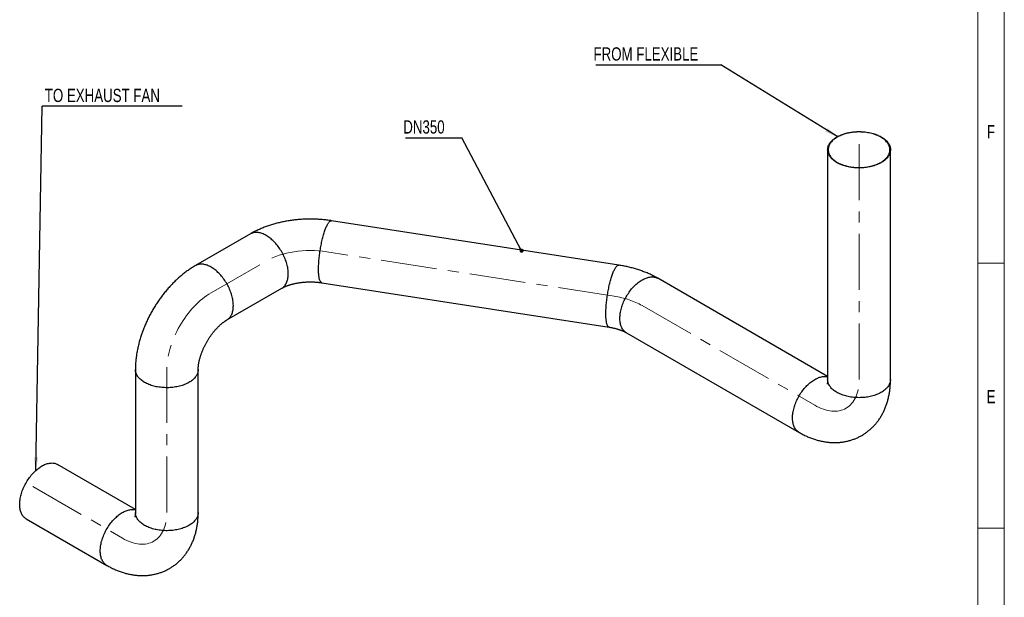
# Model space of a CAD drawing. Header units: millimetres. Extents: x 15 to 592, y 5 to 415.
# Tile 12 of 13: x 403 to 589, y 197 to 306. Entities that reach past the tile are written whole.
import ezdxf

# ---------------------------------------------------------------- set-up
doc = ezdxf.new("R2010")
doc.units = ezdxf.units.MM
doc.linetypes.add('CENTERX2', pattern=[20.32, 12.7, -2.54, 2.54, -2.54])
doc.layers.add('COTAS', color=166, linetype='Continuous')
doc.styles.add('SLDTEXTSTYLE0', font='TXT', dxfattribs={"width": 0.75})
doc.dimstyles.new('SLDDIMSTYLE4', dxfattribs={"dimtxt": 0.18, "dimasz": 2.5, "dimexe": 0, "dimexo": 0.0625, "dimgap": 0, "dimtad": 0, "dimtih": 1, "dimtoh": 1, "dimdec": 0, "dimrnd": 1e-09, "dimzin": 0, "dimdsep": 46, "dimtxsty": 'Standard', "dimsah": 1, "dimcen": 0.09, "dimadec": 0, "dimazin": 0, "dimtfac": 2.5, "dimtdec": 0, "dimtofl": 0, "dimtmove": 0, "dimatfit": 3, "dimfxl": 0, "dimfrac": 2, "dimtolj": 1, "dimtzin": 0, "dimarcsym": 0})
doc.dimstyles.new('SLDDIMSTYLE5', dxfattribs={"dimtxt": 0.18, "dimasz": 0.769231, "dimexe": 0, "dimexo": 0.0625, "dimgap": 0, "dimtad": 0, "dimtih": 1, "dimtoh": 1, "dimdec": 0, "dimrnd": 1e-09, "dimzin": 0, "dimdsep": 46, "dimtxsty": 'Standard', "dimblk1": 'DOT', "dimblk2": 'DOT', "dimsah": 1, "dimcen": 0.09, "dimadec": 0, "dimazin": 0, "dimtfac": 0.769231, "dimtdec": 0, "dimtofl": 0, "dimtmove": 0, "dimatfit": 3, "dimldrblk": 'DOT', "dimfxl": 0, "dimfrac": 2, "dimtolj": 1, "dimtzin": 0, "dimarcsym": 0})

# ---------------------------------------------------------------- blocks, each defined once
blk = doc.blocks.new('SW_NOTE_0')
at = {"layer": 'COTAS', "color": 0}
blk.add_line((26.42, 0), (0, 0), dxfattribs=at)
at = {"layer": 'COTAS', "color": 0, "insert": (0.5, 3.3), "char_height": 2.5, "attachment_point": 1, "style": 'SLDTEXTSTYLE0'}
blk.add_mtext('TO EXHAUST FAN', dxfattribs=at)
blk = doc.blocks.new('SW_NOTE_0_1')
at = {"layer": 'COTAS', "color": 0}
blk.add_line((-23.6, 0), (0, 0), dxfattribs=at)
at = {"layer": 'COTAS', "color": 0, "insert": (-24.05, 3.32), "char_height": 2.5, "attachment_point": 1, "style": 'SLDTEXTSTYLE0'}
blk.add_mtext('FROM FLEXIBLE', dxfattribs=at)
blk = doc.blocks.new('SW_NOTE_0_2')
at = {"layer": 'COTAS', "color": 0}
blk.add_line((-10.6, 0), (0, 0), dxfattribs=at)
at = {"layer": 'COTAS', "color": 0, "insert": (-11.05, 3.29), "char_height": 2.5, "attachment_point": 1, "style": 'SLDTEXTSTYLE0'}
blk.add_mtext('DN350', dxfattribs=at)
blk = doc.blocks.new('_Dot')
at = {"color": 0, "linetype": 'ByBlock', "lineweight": -2}
blk.add_line((-0.5, 0), (-1, 0), dxfattribs=at)
at = {"color": 0, "linetype": 'ByBlock', "const_width": 0.5}
blk.add_lwpolyline([(-0.25, 0, 1), (0.25, 0, 1)], format="xyb", close=True, dxfattribs=at)

msp = doc.modelspace()

# ---------------------------------------------------------------- linework, layer by layer
at = {"color": 7, "linetype": 'Continuous', "lineweight": 18}
for p, q in [((589, 415), (589, 5)), ((584, 410), (584, 10)), ((584, 260), (589, 260)), ((584.001, 210), (583.999, 210)), ((584, 210), (589, 210))]:
    msp.add_line(p, q, dxfattribs=at)
at = {"color": 7, "linetype": 'Continuous', "lineweight": 25}
for p, q in [((555.6638405, 281.4142233), (555.6638405, 238.0422971)), ((567.5171738, 238.0422971), (567.5171738, 281.4142233)), ((516.2500342, 259.6401137), (462.0255763, 268.0277577)), ((446.726377, 265.5354758), (436.3545193, 259.5479298)), ((555.6638405, 238.6446292), (523.6118805, 257.1478319)), ((442.2807044, 249.2823639), (452.6525621, 255.2699099)), ((460.2136074, 256.313737), (514.4380653, 247.9260931)), ((517.6856955, 246.882266), (550.2599844, 228.0775293)), ((425.0235149, 239.9223326), (425.0235149, 212.9364753)), ((436.8768483, 212.9364753), (436.8768483, 239.9223326)), ((425.0235149, 213.5388074), (410.3430481, 222.0136605)), ((404.4168631, 211.7480946), (419.6196589, 202.9717074))]:
    msp.add_line(p, q, dxfattribs=at)
at = {"color": 7, "linetype": 'Continuous', "lineweight": 25, "flags": 128}
for points in [[(557.399721, 283.8335126), (557.5905675, 283.9388827), (557.7893556, 284.0392403), (557.9956905, 284.1343862), (558.2091625, 284.2241315), (558.4293479, 284.3082979), (558.6558095, 284.3867184), (558.8880977, 284.4592373), (559.1257512, 284.5257106), (559.3682983, 284.5860064), (559.6152574, 284.6400048), (559.8661382, 284.6875988), (560.1204425, 284.7286938), (560.3776655, 284.7632082), (560.6372965, 284.7910735), (560.89882, 284.8122344), (561.1617168, 284.8266488), (561.4254649, 284.8342882), (561.6895407, 284.8351374), (561.9534199, 284.8291947), (562.2165785, 284.8164718), (562.4784942, 284.7969941), (562.7386468, 284.7708003), (562.9965199, 284.7379422), (563.2516014, 284.6984852), (563.5033851, 284.6525077), (563.7513709, 284.6001008), (563.9950665, 284.5413686), (564.233988, 284.4764278), (564.4676612, 284.4054072), (564.6956221, 284.328448), (564.917418, 284.2457028), (565.1326087, 284.157336), (565.3407668, 284.063523), (565.5414792, 283.96445), (565.7343472, 283.8603138), (565.9189881, 283.7513211), (566.0950352, 283.6376883), (566.2621389, 283.5196411), (566.4199675, 283.3974137), (566.5682077, 283.2712489), (566.7065652, 283.1413971), (566.8347651, 283.0081162), (566.9525531, 282.8716708), (567.0596953, 282.7323317), (567.1559788, 282.5903757), (567.2412127, 282.4460845), (567.3152276, 282.2997446), (567.3778766, 282.1516467), (567.4290353, 282.0020846), (567.4686021, 281.8513554), (567.4964985, 281.6997583), (567.5126692, 281.5475943), (567.5170819, 281.3951655), (567.509728, 281.2427746), (567.490622, 281.090724), (567.4598018, 280.9393157), (567.4173287, 280.7888504), (567.3632871, 280.6396266), (567.297784, 280.4919407), (567.2209498, 280.3460859), (567.1329368, 280.2023518), (567.0339198, 280.0610238), (566.9240954, 279.9223824), (566.8036817, 279.786703), (566.6729177, 279.6542548), (566.532063, 279.5253009), (566.3813974, 279.4000972), (566.2212199, 279.2788924), (566.0518485, 279.1619272), (565.8736195, 279.0494336), (565.6868868, 278.9416351), (565.4920212, 278.8387458), (565.2894094, 278.7409697), (565.0794538, 278.6485012), (564.8625713, 278.5615238), (564.6391923, 278.4802101), (564.4097605, 278.4047217), (564.1747313, 278.3352083), (563.9345714, 278.2718081), (563.6897575, 278.2146468), (563.4407758, 278.1638379), (563.1881206, 278.1194825), (562.9322934, 278.0816684), (562.6738022, 278.0504708), (562.4131603, 278.0259516), (562.150885, 278.0081595), (561.8874972, 277.9971298), (561.6235197, 277.9928845), (561.3594767, 277.9954319), (561.0958924, 278.004767), (560.8332901, 278.0208713), (560.5721911, 278.0437127), (560.313114, 278.073246), (560.056573, 278.1094125), (559.8030774, 278.1521404), (559.5531307, 278.2013449), (559.307229, 278.2569282), (559.0658605, 278.31878), (558.8295044, 278.3867776), (558.5986301, 278.4607859), (558.3736959, 278.5406579), (558.1551483, 278.6262351), (557.9434214, 278.7173477), (557.7389354, 278.8138146), (557.5420963, 278.9154444), (557.353295, 279.0220353), (557.1729062, 279.1333757), (557.0012882, 279.2492445), (556.8387817, 279.3694116), (556.6857093, 279.4936385), (556.5423749, 279.6216786), (556.4090631, 279.7532776), (556.2860386, 279.8881743), (556.1735456, 280.0261007), (556.0718075, 280.1667832), (555.9810263, 280.3099424), (555.9013821, 280.455294), (555.8330332, 280.6025494), (555.7761153, 280.7514164), (555.7307412, 280.9015993), (555.6970012, 281.0528), (555.6749622, 281.2047182), (555.664668, 281.3570524), (555.666139, 281.5095001), (555.6793722, 281.6617587), (555.7043415, 281.8135258), (555.7409972, 281.9645001), (555.7892665, 282.1143819), (555.8490537, 282.2628735), (555.92024, 282.4096803), (556.0026842, 282.5545107), (556.0962224, 282.6970771), (556.200669, 282.8370966), (556.3158166, 282.9742911), (556.4414366, 283.1083882), (556.5772797, 283.2391217), (556.723076, 283.366232), (556.8785362, 283.4894668), (557.0433516, 283.6085814), (557.2171949, 283.7233393), (557.399721, 283.8335126)], [(557.4704317, 283.7926922), (557.2897338, 283.6835877), (557.1176972, 283.5699129), (556.9546681, 283.4518969), (556.8009751, 283.3297772), (556.6569275, 283.2037999), (556.5228155, 283.0742186), (556.3989092, 282.9412943), (556.285458, 282.8052947), (556.1826905, 282.6664937), (556.0908136, 282.5251708), (556.0100124, 282.3816105), (555.9404496, 282.2361021), (555.8822652, 282.0889385), (555.8355764, 281.9404161), (555.8004774, 281.790834), (555.7770386, 281.6404935), (555.7653075, 281.4896974), (555.7653075, 281.3387492), (555.7770386, 281.187953), (555.8004774, 281.0376125), (555.8355764, 280.8880304), (555.8822652, 280.7395081), (555.9404496, 280.5923445), (556.0100124, 280.446836), (556.0908136, 280.3032758), (556.1826905, 280.1619528), (556.285458, 280.0231518), (556.3989092, 279.8871522), (556.5228155, 279.7542279), (556.6569275, 279.6246466), (556.8009751, 279.4986693), (556.9546681, 279.3765497), (557.1176972, 279.2585336), (557.2897338, 279.1448589), (557.4704317, 279.0357543), (557.6594268, 278.9314397), (557.8563386, 278.832125), (558.0607705, 278.7380104), (558.2723109, 278.6492852), (558.4905336, 278.5661283), (558.7149993, 278.4887071), (558.9452559, 278.4171775), (559.1808396, 278.3516836), (559.4212761, 278.2923572), (559.6660812, 278.2393178), (559.9147618, 278.1926722), (560.1668171, 278.1525144), (560.4217395, 278.1189253), (560.6790157, 278.0919725), (560.9381275, 278.0717102), (561.1985531, 278.0581793), (561.4597681, 278.0514071), (561.7212463, 278.0514071), (561.9824612, 278.0581793), (562.2428869, 278.0717102), (562.5019987, 278.0919725), (562.7592748, 278.1189253), (563.0141973, 278.1525144), (563.2662526, 278.1926722), (563.5149332, 278.2393178), (563.7597382, 278.2923572), (564.0001747, 278.3516836), (564.2357585, 278.4171775), (564.4660151, 278.4887071), (564.6904807, 278.5661283), (564.9087035, 278.6492852), (565.1202438, 278.7380104), (565.3246758, 278.832125), (565.5215876, 278.9314397), (565.7105827, 279.0357543), (565.8912805, 279.1448589), (566.0633172, 279.2585336), (566.2263462, 279.3765497), (566.3800393, 279.4986693), (566.5240868, 279.6246466), (566.6581988, 279.7542279), (566.7821052, 279.8871522), (566.8955563, 280.0231518), (566.9983238, 280.1619528), (567.0902007, 280.3032758), (567.1710019, 280.446836), (567.2405648, 280.5923445), (567.2987492, 280.7395081), (567.3454379, 280.8880304), (567.380537, 281.0376125), (567.4039757, 281.187953), (567.4157069, 281.3387492), (567.4157069, 281.4896974), (567.4039757, 281.6404935), (567.380537, 281.790834), (567.3454379, 281.9404161), (567.2987492, 282.0889385), (567.2405648, 282.2361021), (567.1710019, 282.3816105), (567.0902007, 282.5251708), (566.9983238, 282.6664937), (566.8955563, 282.8052947), (566.7821052, 282.9412943), (566.6581988, 283.0742186), (566.5240868, 283.2037999), (566.3800393, 283.3297772), (566.2263462, 283.4518969), (566.0633172, 283.5699129), (565.8912805, 283.6835877), (565.7105827, 283.7926922), (565.5215876, 283.8970069), (565.3246758, 283.9963215), (565.1202438, 284.0904362), (564.9087035, 284.1791613), (564.6904807, 284.2623182), (564.4660151, 284.3397394), (564.2357585, 284.411269), (564.0001747, 284.476763), (563.7597382, 284.5360894), (563.5149332, 284.5891288), (563.2662526, 284.6357743), (563.0141973, 284.6759321), (562.7592748, 284.7095212), (562.5019987, 284.7364741), (562.2428869, 284.7567363), (561.9824612, 284.7702672), (561.7212463, 284.7770395), (561.4597681, 284.7770395), (561.1985531, 284.7702672), (560.9381275, 284.7567363), (560.6790157, 284.7364741), (560.4217395, 284.7095212), (560.1668171, 284.6759321), (559.9147618, 284.6357743), (559.6660812, 284.5891288), (559.4212761, 284.5360894), (559.1808396, 284.476763), (558.9452559, 284.411269), (558.7149993, 284.3397394), (558.4905336, 284.2623182), (558.2723109, 284.1791613), (558.0607705, 284.0904362), (557.8563386, 283.9963215), (557.6594268, 283.8970069), (557.4704317, 283.7926922)], [(461.1195918, 267.0101125), (461.1879238, 267.1525274), (461.25612, 267.2850514), (461.3240452, 267.4074214), (461.3915645, 267.5193945), (461.4585438, 267.6207483), (461.5248502, 267.7112817), (461.5903519, 267.7908149), (461.654919, 267.8591899), (461.7184233, 267.916271), (461.7807386, 267.961945), (461.8417413, 267.996121), (461.9013102, 268.0187314), (461.9593271, 268.029731), (462.0156768, 268.0290983), (462.0255763, 268.0277577)], [(449.6894695, 265.2420581), (449.5027832, 265.3450257), (449.3164675, 265.4381809), (449.1308924, 265.5213385), (448.9464263, 265.5943335), (448.7634354, 265.657021), (448.5822831, 265.7092766), (448.403329, 265.7509964), (448.2269284, 265.7820976), (448.0534316, 265.8025185), (447.8831829, 265.8122186), (447.7165205, 265.8111785), (447.5537752, 265.7994005), (447.3952701, 265.7769077), (447.2413199, 265.7437449), (447.0922303, 265.699978), (446.9482972, 265.6456938), (446.8098066, 265.5810001), (446.726377, 265.5354758)], [(460.2136074, 256.313737), (460.1959923, 256.3170755), (460.1423521, 256.3351474), (460.0906522, 256.3648054), (460.0409951, 256.4059905), (459.9934794, 256.458621), (459.9481996, 256.5225924), (459.9052454, 256.5977777), (459.8647023, 256.6840276), (459.8266505, 256.7811709), (459.7911658, 256.8890147), (459.7583186, 257.0073449), (459.728174, 257.1359265), (459.700792, 257.2745043), (459.6762269, 257.4228032), (459.6545274, 257.5805286), (459.6357367, 257.7473675), (459.6198921, 257.9229886), (459.6070249, 258.1070433), (459.5971609, 258.299166), (459.5903194, 258.4989755), (459.5865142, 258.7060748), (459.5857528, 258.920053), (459.5880367, 259.1404851), (459.5933613, 259.3669336), (459.6017161, 259.5989487), (459.6130846, 259.8360699), (459.627444, 260.0778264), (459.644766, 260.3237382), (459.6650161, 260.5733171), (459.6881542, 260.8260675), (459.7141342, 261.0814877), (459.7429046, 261.3390704), (459.7744083, 261.5983044), (459.8085828, 261.8586749), (459.8453601, 262.1196651), (459.8846673, 262.3807566), (459.9264264, 262.6414312), (459.9705543, 262.9011713), (460.0169636, 263.1594612), (460.065562, 263.415788), (460.1162531, 263.669643), (460.1689363, 263.9205221), (460.2235069, 264.1679271), (460.2798565, 264.411367), (460.3378734, 264.6503583), (460.3974423, 264.8844265), (460.458445, 265.113107), (460.5207604, 265.3359457), (460.5842646, 265.5525002), (460.6488317, 265.7623405), (460.7143335, 265.9650501), (460.7806398, 266.1602264), (460.8476191, 266.347482), (460.9151384, 266.5264451), (460.9830636, 266.6967603), (461.0512599, 266.8580896), (461.1195918, 267.0101125)], [(452.6525621, 255.2699099), (452.7660658, 255.3406573), (452.8897726, 255.4307683), (453.0071256, 255.5307505), (453.1178916, 255.6404054), (453.2218508, 255.7595155), (453.3187968, 255.8878442), (453.4085372, 256.0251367), (453.4908936, 256.1711204), (453.5657027, 256.3255055), (453.6328159, 256.4879855), (453.6920999, 256.6582378), (453.7434371, 256.8359244), (453.7867255, 257.0206924), (453.8218791, 257.2121751), (453.8488283, 257.4099922), (453.8675194, 257.6137511), (453.8779155, 257.8230472), (453.8799957, 258.037465), (453.873756, 258.2565786), (453.8592088, 258.4799532), (453.836383, 258.7071452), (453.8053239, 258.9377036), (453.7660931, 259.1711705), (453.7187686, 259.4070826), (453.6634443, 259.6449713), (453.60023, 259.8843644), (453.5292512, 260.1247866), (453.4506489, 260.3657606), (453.3645792, 260.6068078), (453.2712129, 260.8474499), (453.1707353, 261.0872089), (453.063346, 261.3256089), (452.9492582, 261.5621765), (452.8286984, 261.796442), (452.7019059, 262.0279404), (452.5691325, 262.256212), (452.4306419, 262.4808037), (452.2867088, 262.7012694), (452.1376192, 262.9171715), (451.983669, 263.1280814), (451.8251639, 263.3335802), (451.6624186, 263.53326), (451.4957562, 263.7267244), (451.3255075, 263.9135893), (451.1520107, 264.0934835), (450.9756101, 264.2660501), (450.796656, 264.4309463), (450.6155037, 264.5878448), (450.4325128, 264.736434), (450.2480467, 264.8764191), (450.0624716, 265.0075219), (449.8761559, 265.1294823), (449.6894695, 265.2420581)], [(439.3176119, 259.2545121), (439.1309255, 259.3574797), (438.9446098, 259.4506349), (438.7590347, 259.5337925), (438.5745686, 259.6067875), (438.3915777, 259.669475), (438.2104254, 259.7217306), (438.0314713, 259.7634504), (437.8550707, 259.7945516), (437.6815739, 259.8149725), (437.5113252, 259.8246726), (437.3446628, 259.8236325), (437.1819175, 259.8118545), (437.0234124, 259.7893617), (436.8694622, 259.7561989), (436.7203726, 259.712432), (436.5764396, 259.6581478), (436.4379489, 259.5934541), (436.3545005, 259.5479189)], [(442.281715, 249.2829478), (442.3942081, 249.3531113), (442.5179149, 249.4432223), (442.6352679, 249.5432045), (442.7460339, 249.6528595), (442.8499931, 249.7719695), (442.9469392, 249.9002982), (443.0366795, 250.0375907), (443.1190359, 250.1835744), (443.193845, 250.3379595), (443.2609582, 250.5004395), (443.3202422, 250.6706918), (443.3715794, 250.8483784), (443.4148678, 251.0331464), (443.4500215, 251.2246291), (443.4769706, 251.4224463), (443.4956618, 251.6262051), (443.5060578, 251.8355012), (443.508138, 252.049919), (443.5018983, 252.2690326), (443.4873511, 252.4924072), (443.4645253, 252.7195992), (443.4334662, 252.9501576), (443.3942354, 253.1836245), (443.3469109, 253.4195366), (443.2915866, 253.6574253), (443.2283723, 253.8968184), (443.1573935, 254.1372406), (443.0787913, 254.3782146), (442.9927215, 254.6192618), (442.8993552, 254.8599039), (442.7988776, 255.0996629), (442.6914883, 255.3380629), (442.5774005, 255.5746305), (442.4568407, 255.808896), (442.3300482, 256.0403944), (442.1972748, 256.268666), (442.0587842, 256.4932577), (441.9148511, 256.7137234), (441.7657615, 256.9296255), (441.6118113, 257.1405354), (441.4533062, 257.3460342), (441.2905609, 257.545714), (441.1238985, 257.7391784), (440.9536498, 257.9260433), (440.780153, 258.1059375), (440.6037524, 258.2785041), (440.4247983, 258.4434003), (440.243646, 258.6002988), (440.0606551, 258.7488881), (439.876189, 258.8888731), (439.6906139, 259.0199759), (439.5042982, 259.1419363), (439.3176119, 259.2545121)], [(514.4380653, 247.9260931), (514.4204503, 247.9294316), (514.3668101, 247.9475035), (514.3151101, 247.9771614), (514.265453, 248.0183466), (514.2179374, 248.0709771), (514.1726575, 248.1349485), (514.1297034, 248.2101338), (514.0891602, 248.2963837), (514.0511085, 248.393527), (514.0156238, 248.5013708), (513.9827765, 248.6197009), (513.952632, 248.7482826), (513.92525, 248.8868604), (513.9006848, 249.0351592), (513.8789854, 249.1928847), (513.8601947, 249.3597236), (513.84435, 249.5353447), (513.8314829, 249.7193994), (513.8216188, 249.9115221), (513.8147774, 250.1113315), (513.8109722, 250.3184309), (513.8102107, 250.5324091), (513.8124946, 250.7528412), (513.8178193, 250.9792897), (513.8261741, 251.2113048), (513.8375425, 251.448426), (513.851902, 251.6901825), (513.869224, 251.9360943), (513.8894741, 252.1856732), (513.9126121, 252.4384236), (513.9385921, 252.6938437), (513.9673626, 252.9514265), (513.9988663, 253.2106605), (514.0330407, 253.471031), (514.0698181, 253.7320211), (514.1091253, 253.9931127), (514.1508843, 254.2537873), (514.1950123, 254.5135273), (514.2414215, 254.7718172), (514.29002, 255.0281441), (514.3407111, 255.2819991), (514.3933942, 255.5328782), (514.4479648, 255.7802832), (514.5043145, 256.023723), (514.5623314, 256.2627143), (514.6219003, 256.4967826), (514.682903, 256.7254631), (514.7452183, 256.9483018), (514.8087226, 257.1648563), (514.8732897, 257.3746966), (514.9387914, 257.5774062), (515.0050978, 257.7725825), (515.0720771, 257.9598381), (515.1395963, 258.1388012), (515.2075216, 258.3091164), (515.2757178, 258.4704457), (515.3440498, 258.6224686)], [(515.3440498, 258.6224686), (515.4123817, 258.7648835), (515.480578, 258.8974075), (515.5485032, 259.0197775), (515.6160225, 259.1317506), (515.6830018, 259.2331044), (515.7493081, 259.3236378), (515.8148099, 259.4031709), (515.879377, 259.471546), (515.9428812, 259.5286271), (516.0051966, 259.5743011), (516.0661992, 259.6084771), (516.1257682, 259.6310874), (516.1837851, 259.6420871), (516.2401347, 259.6414543), (516.2500342, 259.6401137)], [(517.6856955, 246.882266), (517.5721917, 246.9530134), (517.4484849, 247.0431243), (517.331132, 247.1431065), (517.2203659, 247.2527615), (517.1164067, 247.3718716), (517.0194607, 247.5002003), (516.9297204, 247.6374928), (516.8473639, 247.7834765), (516.7725548, 247.9378616), (516.7054417, 248.1003416), (516.6461576, 248.2705939), (516.5948204, 248.4482804), (516.5515321, 248.6330485), (516.5163784, 248.8245312), (516.4894292, 249.0223483), (516.4707381, 249.2261072), (516.4603421, 249.4354033), (516.4582618, 249.649821), (516.4645015, 249.8689347), (516.4790487, 250.0923093), (516.5018745, 250.3195013), (516.5329336, 250.5500597), (516.5721644, 250.7835266), (516.6194889, 251.0194386), (516.6748133, 251.2573274), (516.7380276, 251.4967205), (516.8090063, 251.7371427), (516.8876086, 251.9781166), (516.9736783, 252.2191639), (517.0670447, 252.459806), (517.1675222, 252.699565), (517.2749115, 252.9379649), (517.3889993, 253.1745325), (517.5095591, 253.4087981), (517.6363516, 253.6402965), (517.769125, 253.8685681), (517.9076157, 254.0931597), (518.0515487, 254.3136255), (518.2006383, 254.5295276), (518.3545885, 254.7404374), (518.5130936, 254.9459363), (518.6758389, 255.1456161), (518.8425013, 255.3390805), (519.01275, 255.5259453), (519.1862468, 255.7058396), (519.3626474, 255.8784062), (519.5416015, 256.0433024), (519.7227539, 256.2002009), (519.9057447, 256.3487901), (520.0902108, 256.4887751), (520.275786, 256.619878), (520.4621016, 256.7418384), (520.648788, 256.8544142)], [(520.648788, 256.8544142), (520.8354743, 256.9573818), (521.02179, 257.0505369), (521.2073651, 257.1336946), (521.3918312, 257.2066896), (521.5748221, 257.2693771), (521.7559744, 257.3216326), (521.9349285, 257.3633524), (522.1113291, 257.3944537), (522.284826, 257.4148746), (522.4550746, 257.4245747), (522.621737, 257.4235346), (522.7844824, 257.4117565), (522.9429875, 257.3892638), (523.0969376, 257.356101), (523.2460273, 257.3123341), (523.3899603, 257.2580499), (523.528451, 257.1933562), (523.6118805, 257.1478319)], [(426.7593954, 237.5030432), (426.5768693, 237.6132166), (426.403026, 237.7279745), (426.2382106, 237.8470891), (426.0827505, 237.9703239), (425.9369541, 238.0974342), (425.8011111, 238.2281677), (425.675491, 238.3622648), (425.5603434, 238.4994593), (425.4558968, 238.6394787), (425.3623586, 238.7820452), (425.2799145, 238.9268756), (425.2087282, 239.0736823), (425.148941, 239.222174), (425.1006716, 239.3720558), (425.0640159, 239.5230301), (425.0390466, 239.6747972), (425.0258134, 239.8270557), (425.0235149, 239.922353)], [(436.8768479, 239.921189), (436.8723436, 239.7889615), (436.856173, 239.6367976), (436.8282765, 239.4852005), (436.7887097, 239.3344713), (436.737551, 239.1849092), (436.674902, 239.0368112), (436.6008871, 238.8904714), (436.5156533, 238.7461802), (436.4193697, 238.6042241), (436.3122276, 238.4648851), (436.1944396, 238.3284396), (436.0662396, 238.1951587), (435.9278822, 238.065307), (435.779642, 237.9391421), (435.6218133, 237.8169148), (435.4547096, 237.6988675), (435.2786625, 237.5852347), (435.0940217, 237.4762421), (434.9011536, 237.3721059), (434.7004413, 237.2730329), (434.4922831, 237.1792199), (434.2770924, 237.0908531), (434.0552965, 237.0081079), (433.8273356, 236.9311486), (433.5936625, 236.8601281), (433.3547409, 236.7951873), (433.1110453, 236.7364551), (432.8630595, 236.6840482), (432.6112759, 236.6380706), (432.3561943, 236.5986136), (432.0983212, 236.5657556), (431.8381686, 236.5395617), (431.576253, 236.520084), (431.3130943, 236.5073612), (431.0492152, 236.5014184), (430.7851394, 236.5022676), (430.5213913, 236.509907), (430.2584945, 236.5243215), (429.996971, 236.5454823), (429.73734, 236.5733477), (429.4801169, 236.6078621), (429.2258126, 236.6489571), (428.9749318, 236.696551), (428.7279728, 236.7505495), (428.4854257, 236.8108452), (428.2477721, 236.8773185), (428.015484, 236.9498374), (427.7890224, 237.028258), (427.568837, 237.1124244), (427.3553649, 237.2021696), (427.14903, 237.2973155), (426.950242, 237.3976731), (426.7593954, 237.5030432)], [(550.2600047, 228.0775176), (550.1464807, 228.1482767), (550.0227739, 228.2383876), (549.9054209, 228.3383698), (549.7946549, 228.4480248), (549.6906956, 228.5671349), (549.5937496, 228.6954635), (549.5040093, 228.832756), (549.4216529, 228.9787397), (549.3468438, 229.1331249), (549.2797306, 229.2956049), (549.2204466, 229.4658571), (549.1691094, 229.6435437), (549.125821, 229.8283117), (549.0906673, 230.0197944), (549.0637182, 230.2176116), (549.045027, 230.4213705), (549.034631, 230.6306666), (549.0325508, 230.8450843), (549.0387905, 231.064198), (549.0533376, 231.2875726), (549.0761635, 231.5147646), (549.1072226, 231.7453229), (549.1464534, 231.9787899), (549.1937779, 232.2147019), (549.2491022, 232.4525906), (549.3123165, 232.6919837), (549.3832953, 232.9324059), (549.4618975, 233.1733799), (549.5479673, 233.4144272), (549.6413336, 233.6550692), (549.7418112, 233.8948282), (549.8492005, 234.1332282), (549.9632883, 234.3697958), (550.0838481, 234.6040614), (550.2106406, 234.8355597), (550.3434139, 235.0638314), (550.4819046, 235.288423), (550.6258377, 235.5088887), (550.7749273, 235.7247908), (550.9288774, 235.9357007), (551.0873825, 236.1411995), (551.2501279, 236.3408794), (551.4167903, 236.5343438), (551.5870389, 236.7212086), (551.7605358, 236.9011029), (551.9369364, 237.0736694), (552.1158905, 237.2385656), (552.2970428, 237.3954641), (552.4800337, 237.5440534), (552.6644998, 237.6840384), (552.8500749, 237.8151412), (553.0363906, 237.9371016), (553.2230769, 238.0496774)], [(553.2230769, 238.0496774), (553.4097633, 238.1526451), (553.5960789, 238.2458002), (553.7816541, 238.3289578), (553.9661202, 238.4019529), (554.1491111, 238.4646404), (554.3302634, 238.5168959), (554.5092175, 238.5586157), (554.6856181, 238.5897169), (554.8591149, 238.6101379), (555.0293636, 238.6198379), (555.196026, 238.6187979), (555.3587713, 238.6070198), (555.5172764, 238.584527), (555.6638405, 238.5532253)], [(567.5171738, 238.0422971), (567.5170819, 238.0232394), (567.509728, 237.8708485), (567.490622, 237.7187979), (567.4598018, 237.5673896), (567.4173287, 237.4169242), (567.3632871, 237.2677005), (567.297784, 237.1200146), (567.2209498, 236.9741598), (567.1329368, 236.8304257), (567.0339198, 236.6890977), (566.9240954, 236.5504563), (566.8036817, 236.4147768), (566.6729177, 236.2823287), (566.532063, 236.1533747), (566.3813974, 236.0281711), (566.2212199, 235.9069663), (566.0518485, 235.790001), (565.8736195, 235.6775075), (565.6868868, 235.569709), (565.4920212, 235.4668196), (565.2894094, 235.3690436), (565.0794538, 235.2765751), (564.8625713, 235.1895977), (564.6391923, 235.108284), (564.4097605, 235.0327956), (564.1747313, 234.9632822), (563.9345714, 234.8998819), (563.6897575, 234.8427206), (563.4407758, 234.7919118), (563.1881206, 234.7475563), (562.9322934, 234.7097423), (562.6738022, 234.6785446), (562.4131603, 234.6540255), (562.150885, 234.6362334), (561.8874972, 234.6252037), (561.6235197, 234.6209584), (561.3594767, 234.6235058), (561.0958924, 234.6328409), (560.8332901, 234.6489452), (560.5721911, 234.6717866), (560.313114, 234.7013199), (560.056573, 234.7374864), (559.8030774, 234.7802143), (559.5531307, 234.8294187), (559.307229, 234.8850021), (559.0658605, 234.9468539), (558.8295044, 235.0148515), (558.5986301, 235.0888597), (558.3736959, 235.1687318), (558.1551483, 235.254309), (557.9434214, 235.3454216), (557.7389354, 235.4418885), (557.5420963, 235.5435183), (557.353295, 235.6501092), (557.1729062, 235.7614496), (557.0012882, 235.8773183), (556.8387817, 235.9974855), (556.6857093, 236.1217124), (556.5423749, 236.2497525), (556.4090631, 236.3813515), (556.2860386, 236.5162481), (556.1735456, 236.6541746), (556.0718075, 236.7948571), (555.9810263, 236.9380162), (555.9013821, 237.0833678), (555.8330332, 237.2306233), (555.7761153, 237.3794903), (555.7307412, 237.5296732), (555.6970012, 237.6808738), (555.6749622, 237.8327921), (555.664668, 237.9851263), (555.6638405, 238.0422971)], [(403.1891694, 214.4615882), (403.1933296, 214.6795683), (403.205802, 214.9019189), (403.2265617, 215.1281986), (403.2555677, 215.357958), (403.2927622, 215.5907411), (403.3380715, 215.8260856), (403.3914055, 216.0635243), (403.4526585, 216.3025857), (403.5217087, 216.5427953), (403.5984192, 216.7836762), (403.6826375, 217.02475), (403.7741965, 217.2655382), (403.8729144, 217.5055627), (403.9785952, 217.7443469), (404.0910291, 217.9814168), (404.2099929, 218.2163017), (404.3352503, 218.4485352), (404.4665527, 218.6776562), (404.6036394, 218.90321), (404.7462383, 219.1247485), (404.8940661, 219.3418321), (405.0468294, 219.5540297), (405.2042249, 219.76092), (405.3659402, 219.9620922), (405.5316541, 220.157147), (405.7010376, 220.345697), (405.8737544, 220.5273679), (406.0494617, 220.7017991), (406.2278106, 220.8686442), (406.4084469, 221.027572), (406.5910121, 221.1782668), (406.7751436, 221.3204297), (406.9604759, 221.4537781), (407.1466411, 221.5780476), (407.3332695, 221.6929912), (407.5199906, 221.7983808), (407.7064337, 221.8940072), (407.8922285, 221.9796804), (408.0770063, 222.0552305), (408.2604002, 222.1205073), (408.442046, 222.1753814), (408.6215832, 222.2197437), (408.7986552, 222.2535062), (408.9729105, 222.2766018), (409.1440032, 222.2889848), (409.3115935, 222.2906304), (409.4753487, 222.2815355), (409.6349437, 222.261718), (409.7900616, 222.2312174), (409.9403945, 222.1900942), (410.0856439, 222.13843), (410.2255213, 222.0763275), (410.3430481, 222.0136605)], [(404.4168631, 211.7480946), (404.3352503, 211.7978781), (404.2099929, 211.8854925), (404.0910291, 211.9830247), (403.9785952, 212.0902812), (403.8729144, 212.2070489), (403.7741965, 212.3330961), (403.6826375, 212.4681725), (403.5984192, 212.6120099), (403.5217087, 212.7643228), (403.4526585, 212.9248087), (403.3914055, 213.093149), (403.3380715, 213.2690095), (403.2927622, 213.452041), (403.2555677, 213.6418802), (403.2265617, 213.8381501), (403.205802, 214.040461), (403.1933296, 214.2484113), (403.1891694, 214.4615882)], [(418.3919652, 205.685201), (418.3961254, 205.9031811), (418.4085978, 206.1255317), (418.4293575, 206.3518114), (418.4583635, 206.5815708), (418.495558, 206.8143539), (418.5408673, 207.0496984), (418.5942013, 207.2871371), (418.6554543, 207.5261985), (418.7245045, 207.7664081), (418.801215, 208.007289), (418.8854333, 208.2483628), (418.9769923, 208.489151), (419.0757102, 208.7291755), (419.181391, 208.9679597), (419.2938249, 209.2050296), (419.4127887, 209.4399145), (419.5380461, 209.672148), (419.6693485, 209.901269), (419.8064352, 210.1268228), (419.9490341, 210.3483613), (420.0968619, 210.5654449), (420.2496252, 210.7776425), (420.4070207, 210.9845328), (420.568736, 211.185705), (420.7344499, 211.3807598), (420.9038334, 211.5693098), (421.0765502, 211.7509807), (421.2522575, 211.9254119), (421.4306064, 212.092257), (421.6112427, 212.2511848), (421.7938078, 212.4018796), (421.9779394, 212.5440425), (422.1632717, 212.6773909), (422.3494369, 212.8016604), (422.5360653, 212.916604), (422.7227864, 213.0219936), (422.9092295, 213.11762), (423.0950243, 213.2032932), (423.2798021, 213.2788433), (423.463196, 213.3441201), (423.6448418, 213.3989942), (423.824379, 213.4433565), (424.001451, 213.477119), (424.1757063, 213.5002146), (424.346799, 213.5125976), (424.5143893, 213.5142432), (424.6781445, 213.5051483), (424.8377395, 213.4853308), (424.9928574, 213.4548302), (425.0235149, 213.4474034)], [(426.7593954, 210.5171859), (426.5768693, 210.6273593), (426.403026, 210.7421172), (426.2382106, 210.8612318), (426.0827505, 210.9844666), (425.9369541, 211.1115769), (425.8011111, 211.2423104), (425.675491, 211.3764075), (425.5603434, 211.513602), (425.4558968, 211.6536214), (425.3623586, 211.7961879), (425.2799145, 211.9410183), (425.2087282, 212.087825), (425.148941, 212.2363167), (425.1006716, 212.3861985), (425.0640159, 212.5371728), (425.0390466, 212.6889399), (425.0258134, 212.8411984), (425.0235149, 212.9364753)], [(436.8768483, 212.9364753), (436.8723436, 212.8031043), (436.856173, 212.6509403), (436.8282765, 212.4993432), (436.7887097, 212.348614), (436.737551, 212.1990519), (436.674902, 212.0509539), (436.6008871, 211.9046141), (436.5156533, 211.7603229), (436.4193697, 211.6183668), (436.3122276, 211.4790278), (436.1944396, 211.3425823), (436.0662396, 211.2093014), (435.9278822, 211.0794497), (435.779642, 210.9532849), (435.6218133, 210.8310575), (435.4547096, 210.7130102), (435.2786625, 210.5993774), (435.0940217, 210.4903848), (434.9011536, 210.3862486), (434.7004413, 210.2871756), (434.4922831, 210.1933626), (434.2770924, 210.1049958), (434.0552965, 210.0222506), (433.8273356, 209.9452913), (433.5936625, 209.8742708), (433.3547409, 209.80933), (433.1110453, 209.7505978), (432.8630595, 209.6981909), (432.6112759, 209.6522133), (432.3561943, 209.6127563), (432.0983212, 209.5798983), (431.8381686, 209.5537044), (431.576253, 209.5342267), (431.3130943, 209.5215039), (431.0492152, 209.5155612), (430.7851394, 209.5164103), (430.5213913, 209.5240497), (430.2584945, 209.5384642), (429.996971, 209.5596251), (429.73734, 209.5874904), (429.4801169, 209.6220048), (429.2258126, 209.6630998), (428.9749318, 209.7106937), (428.7279728, 209.7646922), (428.4854257, 209.8249879), (428.2477721, 209.8914612), (428.015484, 209.9639801), (427.7890224, 210.0424007), (427.568837, 210.1265671), (427.3553649, 210.2163124), (427.14903, 210.3114582), (426.950242, 210.4118158), (426.7593954, 210.5171859)], [(419.6201805, 202.9714064), (419.5380461, 203.0214909), (419.4127887, 203.1091053), (419.2938249, 203.2066375), (419.181391, 203.313894), (419.0757102, 203.4306617), (418.9769923, 203.5567089), (418.8854333, 203.6917853), (418.801215, 203.8356227), (418.7245045, 203.9879356), (418.6554543, 204.1484215), (418.5942013, 204.3167618), (418.5408673, 204.4926223), (418.495558, 204.6756538), (418.4583635, 204.865493), (418.4293575, 205.0617629), (418.4085978, 205.2640738), (418.3961254, 205.4720241), (418.3919652, 205.685201)]]:
    msp.add_lwpolyline(points, dxfattribs=at)
at = {"color": 7, "linetype": 'Continuous', "lineweight": 25}
for points, knots in [([(462.0255763, 268.0277577), (461.9472065, 268.0396515), (461.7273094, 268.0730243), (461.3642907, 268.1222557), (460.9362884, 268.1733318), (460.5069785, 268.2171695), (460.0765851, 268.2539081), (459.645291, 268.2835245), (459.2132915, 268.3060362), (458.7807772, 268.3214472), (458.3479384, 268.3297624), (457.9149648, 268.3309839), (457.4820514, 268.3251117), (457.0493946, 268.3121442), (456.61719, 268.2920781), (456.1856274, 268.2649077), (455.7548952, 268.2306252), (455.3251822, 268.1892201), (454.8966776, 268.1406798), (454.4695719, 268.0849889), (454.0440568, 268.02213), (453.6203255, 267.9520829), (453.1985739, 267.8748252), (452.7790006, 267.7903323), (452.3618079, 267.6985777), (451.9472026, 267.5995328), (451.535397, 267.4931681), (451.1266099, 267.379453), (450.7210678, 267.2583571), (450.3190062, 267.1298507), (449.920671, 266.9939064), (449.5263199, 266.8505), (449.1362233, 266.699613), (448.7506667, 266.5412329), (448.3699481, 266.3753598), (447.9943914, 266.2019944), (447.6243026, 266.0211949), (447.2601582, 265.8328905), (446.9615235, 265.6700972), (446.7851841, 265.5691429), (446.726377, 265.5354758)], [0, 0, 0, 0, 0.01483789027, 0.04163346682, 0.06839725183, 0.09513535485, 0.12185138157, 0.14854909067, 0.17523236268, 0.20190517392, 0.2285715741, 0.25523566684, 0.28190159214, 0.30857236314, 0.3352519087, 0.36194438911, 0.38865394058, 0.41538465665, 0.44214056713, 0.46892561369, 0.49574362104, 0.52259826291, 0.54949302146, 0.57643113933, 0.60341556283, 0.63044887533, 0.65753321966, 0.68467020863, 0.71186082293, 0.73910529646, 0.76640298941, 0.79375225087, 0.82115027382, 0.84859294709, 0.87607471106, 0.90358842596, 0.93112526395, 0.95867393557, 0.98621824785, 1, 1, 1, 1]), ([(436.3545193, 259.5479298), (436.2876779, 259.5089795), (436.1050654, 259.4025665), (435.8092053, 259.2213332), (435.467741, 259.0019406), (435.1294076, 258.7735978), (434.7942515, 258.5366328), (434.4625455, 258.2912808), (434.1345194, 258.0378334), (433.8103731, 257.7765531), (433.4902845, 257.5077001), (433.1744149, 257.2315275), (432.862911, 256.9482815), (432.5559064, 256.6582009), (432.2535237, 256.3615167), (431.9558762, 256.058453), (431.6630702, 255.7492263), (431.3752056, 255.4340467), (431.0923779, 255.1131181), (430.8146793, 254.7866389), (430.5421995, 254.4548023), (430.2750266, 254.1177969), (430.0132478, 253.7758074), (429.7569499, 253.4290148), (429.5062199, 253.077597), (429.2611453, 252.7217288), (429.0218144, 252.3615828), (428.7883165, 251.9973292), (428.560742, 251.6291361), (428.3391829, 251.2571699), (428.1237333, 250.8815964), (427.9144918, 250.5025855), (427.7115583, 250.1203058), (427.5150336, 249.7349238), (427.3250174, 249.3465996), (427.1416116, 248.9554921), (426.9649203, 248.5617592), (426.7950502, 248.1655585), (426.6321104, 247.7670473), (426.4762131, 247.3663827), (426.3274733, 246.9637226), (426.1860094, 246.5592258), (426.0519432, 246.1530525), (425.9254003, 245.7453658), (425.8065098, 245.3363318), (425.6954049, 244.9261213), (425.5922228, 244.5149106), (425.4971043, 244.1028834), (425.4101939, 243.6902321), (425.3316395, 243.2771597), (425.2615913, 242.8638819), (425.2002014, 242.4506289), (425.1476226, 242.0376475), (425.1040048, 241.6252027), (425.0695027, 241.2135813), (425.0442361, 240.8030959), (425.0287414, 240.4021721), (425.0238211, 240.1089188), (425.0235635, 239.9519466), (425.0235149, 239.9223326)], [0, 0, 0, 0, 0.0104391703, 0.0285200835, 0.0466034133, 0.0647070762, 0.0828216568, 0.1009366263, 0.1190446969, 0.1371399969, 0.1552176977, 0.173273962, 0.1913058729, 0.2093113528, 0.2272890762, 0.2452383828, 0.2631591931, 0.2810519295, 0.2989174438, 0.3167569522, 0.3345719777, 0.3523642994, 0.3701359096, 0.3878889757, 0.4056258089, 0.4233488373, 0.4410605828, 0.458763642, 0.47646067, 0.494154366, 0.5118474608, 0.5295425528, 0.5472416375, 0.5649474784, 0.5826628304, 0.6003904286, 0.6181329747, 0.6358931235, 0.6536734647, 0.6714765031, 0.6893046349, 0.7071601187, 0.725045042, 0.7429612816, 0.7609104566, 0.7788938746, 0.7969124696, 0.8149667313, 0.8330566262, 0.8511815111, 0.8693400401, 0.8875300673, 0.9057485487, 0.9239914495, 0.9422536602, 0.9605289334, 0.9788083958, 0.996002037, 1, 1, 1, 1]), ([(523.6118805, 257.1478319), (523.5447281, 257.1862347), (523.3612578, 257.2911569), (523.0563607, 257.4567348), (522.6956075, 257.642726), (522.3286701, 257.8215308), (521.955856, 257.9932728), (521.5775051, 258.1578338), (521.1939851, 258.3151603), (520.8056231, 258.4652109), (520.4127333, 258.6079617), (520.0156155, 258.7433994), (519.6145562, 258.8715204), (519.2098289, 258.9923283), (518.801695, 259.1058328), (518.390405, 259.2120473), (517.9761998, 259.3109894), (517.5593102, 259.4026737), (517.1399645, 259.4871332), (516.7257279, 259.5629883), (516.4285309, 259.6123462), (516.2721805, 259.6366686), (516.2500342, 259.6401137)], [0, 0, 0, 0, 0.0310284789, 0.0847743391, 0.1385272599, 0.192340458, 0.2461859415, 0.3000323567, 0.3538581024, 0.4076457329, 0.4613809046, 0.5150522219, 0.5686510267, 0.6221711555, 0.6756086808, 0.728961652, 0.7822298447, 0.8354145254, 0.8885182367, 0.9415446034, 0.9917200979, 1, 1, 1, 1]), ([(452.6525621, 255.2699099), (452.6733478, 255.2817973), (452.7322861, 255.3155041), (452.8363956, 255.3720067), (452.9675791, 255.439364), (453.1079248, 255.5072721), (453.2572194, 255.5753386), (453.4153519, 255.6431796), (453.5821238, 255.7104132), (453.7573192, 255.776672), (453.9406871, 255.8416007), (454.131948, 255.9048583), (454.3307946, 255.9661186), (454.5368933, 256.0250716), (454.7498861, 256.0814237), (454.9693926, 256.1348986), (455.1950118, 256.1852381), (455.4263236, 256.2322025), (455.6628909, 256.2755706), (455.9042613, 256.3151408), (456.1499685, 256.3507307), (456.3995342, 256.3821775), (456.6524694, 256.4093382), (456.9082762, 256.4320899), (457.1664486, 256.4503294), (457.4264747, 256.4639737), (457.6878374, 256.4729599), (457.9500157, 256.4772451), (458.2124853, 256.4768069), (458.4747102, 256.4716431), (458.736154, 256.4617725), (458.9962849, 256.447237), (459.2545771, 256.4280905), (459.5105358, 256.4044383), (459.763571, 256.3762895), (459.9980984, 256.3460885), (460.1468961, 256.3237515), (460.2136074, 256.313737)], [0, 0, 0, 0, 0.0147486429, 0.0418200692, 0.0689960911, 0.0963291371, 0.1238281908, 0.1514995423, 0.1793469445, 0.2073718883, 0.2355738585, 0.2639505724, 0.2924981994, 0.3212115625, 0.3500843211, 0.3791091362, 0.408277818, 0.4375814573, 0.4670105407, 0.4965550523, 0.5262045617, 0.5559482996, 0.5857752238, 0.6156740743, 0.6456334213, 0.675641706, 0.7056872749, 0.7357584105, 0.7658433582, 0.7959299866, 0.82600298, 0.8560506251, 0.8860612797, 0.9160233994, 0.9459255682, 0.9757565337, 1, 1, 1, 1]), ([(436.8768483, 239.9223326), (436.8769453, 239.9462813), (436.8772204, 240.0141918), (436.8803377, 240.1326292), (436.8875913, 240.2799464), (436.8989497, 240.4354724), (436.9146458, 240.5988262), (436.9349567, 240.7697196), (436.9601138, 240.9477898), (436.9903273, 241.1326658), (437.0257793, 241.3239526), (437.0666255, 241.5212379), (437.1129943, 241.7240921), (437.1649878, 241.9320713), (437.2226811, 242.1447187), (437.2861231, 242.3615668), (437.355337, 242.5821391), (437.4303203, 242.8059518), (437.5110459, 243.0325159), (437.5974623, 243.2613387), (437.6894941, 243.4919252), (437.7870433, 243.7237798), (437.889989, 243.9564076), (437.9981887, 244.1893156), (438.1114789, 244.4220144), (438.2296753, 244.6540191), (438.3525739, 244.8848502), (438.4799512, 245.1140354), (438.6115645, 245.3411092), (438.7471475, 245.5656063), (438.8864158, 245.7870721), (439.0290677, 246.0050651), (439.1747908, 246.219165), (439.3232572, 246.4289652), (439.4741238, 246.634074), (439.6270332, 246.8341157), (439.7816145, 247.0287317), (439.9374837, 247.2175819), (440.0942447, 247.4003459), (440.2514901, 247.5767244), (440.408802, 247.7464404), (440.5657534, 247.909241), (440.7219088, 248.0648983), (440.8768259, 248.2132115), (441.0300569, 248.3540079), (441.1811495, 248.4871444), (441.329649, 248.6125093), (441.4751001, 248.7300235), (441.6170478, 248.8396409), (441.7550416, 248.9413526), (441.8886298, 249.0351785), (442.0173887, 249.1212016), (442.1384369, 249.1979314), (442.2251882, 249.2501655), (442.2708836, 249.2766681), (442.2807044, 249.2823639)], [0, 0, 0, 0, 0.0098586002, 0.0279556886, 0.0461226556, 0.0643945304, 0.0827773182, 0.1012752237, 0.119890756, 0.1386249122, 0.1574773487, 0.1764465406, 0.1955299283, 0.2147240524, 0.2340246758, 0.2534268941, 0.2729252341, 0.2925137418, 0.3121860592, 0.3319354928, 0.3517550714, 0.3716375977, 0.3915756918, 0.411561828, 0.4315883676, 0.4516475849, 0.4717316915, 0.491832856, 0.5119432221, 0.5320546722, 0.5521569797, 0.5722423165, 0.5923029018, 0.6123310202, 0.6323190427, 0.6522594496, 0.672144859, 0.6919680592, 0.7117220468, 0.731400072, 0.7509956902, 0.7705028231, 0.7899158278, 0.8092295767, 0.8284395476, 0.8475419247, 0.8665337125, 0.8854128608, 0.9041784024, 0.9228306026, 0.9413711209, 0.9598031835, 0.9781317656, 0.9953001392, 1, 1, 1, 1]), ([(514.4380653, 247.9260931), (514.4792507, 247.9196012), (514.6014677, 247.9003364), (514.8017286, 247.8653055), (515.0367786, 247.8198016), (515.2663756, 247.7706958), (515.4901084, 247.7182916), (515.7075347, 247.6628202), (515.9182497, 247.6045558), (516.1218638, 247.5437858), (516.318011, 247.4808182), (516.5063492, 247.4159785), (516.6865632, 247.3496101), (516.8583646, 247.2820731), (517.0215007, 247.2137429), (517.1757316, 247.1450122), (517.3209235, 247.0762764), (517.4567114, 247.0079841), (517.5787346, 246.9431121), (517.6516443, 246.9016364), (517.6856955, 246.882266)], [0, 0, 0, 0, 0.0303454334, 0.0900496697, 0.1495562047, 0.2088273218, 0.2678438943, 0.3265879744, 0.385043, 0.4431940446, 0.5010280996, 0.5585343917, 0.6157047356, 0.6725339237, 0.7290201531, 0.7851654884, 0.8409763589, 0.8964640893, 0.9516454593, 1, 1, 1, 1]), ([(550.2599844, 228.0775293), (550.3272356, 228.0390718), (550.5114608, 227.9337229), (550.81512, 227.7690855), (551.1713898, 227.5865073), (551.5298608, 227.4141488), (551.8899558, 227.2521603), (552.2513278, 227.1007947), (552.6136048, 226.9602214), (552.9764199, 226.8305952), (553.3394107, 226.7120363), (553.7022253, 226.604635), (554.0645269, 226.5084506), (554.4259965, 226.4235141), (554.7863349, 226.3498304), (555.1452635, 226.2873814), (555.502524, 226.2361294), (555.8578768, 226.1960207), (556.2110995, 226.1669882), (556.5619845, 226.148955), (556.9103361, 226.141836), (557.2559685, 226.1455406), (557.5987029, 226.1599738), (557.9383655, 226.1850375), (558.2747857, 226.2206311), (558.6077947, 226.2666518), (558.9372239, 226.3229952), (559.2629045, 226.3895549), (559.5846669, 226.4662229), (559.9023402, 226.5528887), (560.2157527, 226.6494399), (560.5247315, 226.7557617), (560.8291034, 226.8717369), (561.1286948, 226.9972457), (561.4233329, 227.132166), (561.7128456, 227.2763736), (561.9970626, 227.4297422), (562.2758141, 227.5921428), (562.5489204, 227.7634371), (562.8162068, 227.9434841), (563.0775052, 228.1321419), (563.3326648, 228.3292773), (563.5815388, 228.5347586), (563.8239854, 228.7484557), (564.0598674, 228.9702417), (564.2890521, 229.1999928), (564.5114115, 229.4375894), (564.7268216, 229.6829162), (564.9351623, 229.9358633), (565.1363167, 230.1963259), (565.3301704, 230.4642046), (565.5166113, 230.7394051), (565.695528, 231.021838), (565.8668099, 231.3114179), (566.0303456, 231.6080622), (566.186023, 231.9116895), (566.333728, 232.2222179), (566.4733444, 232.5395621), (566.6047536, 232.8636311), (566.7278348, 233.1943245), (566.8424651, 233.5315294), (566.948521, 233.8751166), (567.045879, 234.2249373), (567.1344181, 234.5808193), (567.2140215, 234.9425647), (567.2845793, 235.3099475), (567.3459915, 235.6827129), (567.3981704, 236.0605772), (567.4410449, 236.443229), (567.4745575, 236.830333), (567.4986873, 237.2215306), (567.5131516, 237.6105437), (567.5170382, 237.8848082), (567.5171608, 238.0271287), (567.5171738, 238.0422971)], [0, 0, 0, 0, 0.0090277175, 0.0247301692, 0.0404239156, 0.0560762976, 0.0716763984, 0.0872133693, 0.1026766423, 0.1180562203, 0.1333429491, 0.1485287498, 0.1636068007, 0.1785716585, 0.1934193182, 0.2081472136, 0.2227541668, 0.2372402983, 0.2516069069, 0.2658563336, 0.2799918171, 0.2940173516, 0.3079375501, 0.3217575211, 0.3354827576, 0.3491190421, 0.3626723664, 0.3761488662, 0.3895547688, 0.4028963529, 0.4161799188, 0.4294117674, 0.4425981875, 0.455745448, 0.468859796, 0.4819474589, 0.495014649, 0.5080675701, 0.5211121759, 0.5341528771, 0.5471959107, 0.5602475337, 0.5733140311, 0.5864017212, 0.5995169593, 0.6126661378, 0.6258556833, 0.6390920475, 0.652381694, 0.6657310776, 0.6791466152, 0.6926346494, 0.7062014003, 0.7198529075, 0.7335949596, 0.7474330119, 0.7613720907, 0.7754166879, 0.7895706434, 0.8038370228, 0.8182179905, 0.8327146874, 0.8473271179, 0.8620540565, 0.8768929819, 0.8918400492, 0.9068901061, 0.9220367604, 0.9372724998, 0.952588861, 0.9679766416, 0.9834261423, 0.9982335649, 1, 1, 1, 1]), ([(555.6638405, 238.0422971), (555.6637434, 238.0188378), (555.6634685, 237.9523946), (555.6605957, 237.8497415), (555.6546958, 237.737486), (555.6464982, 237.6348738), (555.6365135, 237.5419458), (555.6252032, 237.4588646), (555.6130736, 237.3857185), (555.6006512, 237.3225736), (555.588485, 237.2694465), (555.5771568, 237.2263401), (555.5672371, 237.1931378), (555.5594688, 237.1700304), (555.5542345, 237.1563013), (555.5536877, 237.1550525), (555.5534241, 237.1544506)], [0, 0, 0, 0, 0.0402798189, 0.1140836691, 0.1876867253, 0.2610853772, 0.3343568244, 0.4075913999, 0.4808797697, 0.5543146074, 0.6280255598, 0.7021591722, 0.7768802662, 0.852373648, 0.9288462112, 1, 1, 1, 1]), ([(419.6196589, 202.9717074), (419.68691, 202.93325), (419.8711353, 202.8279011), (420.1747944, 202.6632636), (420.5310643, 202.4806854), (420.8895352, 202.3083269), (421.2496303, 202.1463385), (421.6110023, 201.9949729), (421.9732792, 201.8543995), (422.3360944, 201.7247733), (422.6990851, 201.6062145), (423.0618998, 201.4988132), (423.4242014, 201.4026288), (423.785671, 201.3176923), (424.1460094, 201.2440086), (424.504938, 201.1815595), (424.8621984, 201.1303076), (425.2175512, 201.0901988), (425.5707739, 201.0611664), (425.9216589, 201.0431331), (426.2700106, 201.0360142), (426.615643, 201.0397188), (426.9583773, 201.054152), (427.2980399, 201.0792157), (427.6344602, 201.1148092), (427.9674691, 201.1608299), (428.2968983, 201.2171733), (428.6225789, 201.2837331), (428.9443413, 201.360401), (429.2620147, 201.4470668), (429.5754271, 201.5436181), (429.8844059, 201.6499399), (430.1887778, 201.765915), (430.4883692, 201.8914238), (430.7830073, 202.0263442), (431.07252, 202.1705518), (431.356737, 202.3239204), (431.6354885, 202.486321), (431.9085948, 202.6576153), (432.1758812, 202.8376622), (432.4371797, 203.02632), (432.6923392, 203.2234555), (432.9412133, 203.4289367), (433.1836599, 203.6426339), (433.4195418, 203.8644199), (433.6487265, 204.094171), (433.8710859, 204.3317675), (434.086496, 204.5770944), (434.2948367, 204.8300415), (434.4959911, 205.0905041), (434.6898449, 205.3583827), (434.8762857, 205.6335832), (435.0552025, 205.9160161), (435.2264843, 206.2055961), (435.3900201, 206.5022403), (435.5456975, 206.8058677), (435.6934025, 207.1163961), (435.8330189, 207.4337403), (435.9644281, 207.7578092), (436.0875092, 208.0885026), (436.2021396, 208.4257075), (436.3081954, 208.7692948), (436.4055535, 209.1191154), (436.4940926, 209.4749974), (436.5736959, 209.8367428), (436.6442537, 210.2041257), (436.7056659, 210.5768911), (436.7578448, 210.9547553), (436.8007194, 211.3374071), (436.834232, 211.7245112), (436.8583618, 212.1157087), (436.872826, 212.5047219), (436.8767126, 212.7789864), (436.8768352, 212.9213068), (436.8768483, 212.9364753)], [0, 0, 0, 0, 0.0090277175, 0.0247301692, 0.0404239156, 0.0560762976, 0.0716763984, 0.0872133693, 0.1026766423, 0.1180562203, 0.1333429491, 0.1485287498, 0.1636068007, 0.1785716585, 0.1934193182, 0.2081472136, 0.2227541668, 0.2372402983, 0.2516069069, 0.2658563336, 0.2799918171, 0.2940173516, 0.3079375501, 0.3217575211, 0.3354827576, 0.3491190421, 0.3626723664, 0.3761488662, 0.3895547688, 0.4028963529, 0.4161799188, 0.4294117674, 0.4425981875, 0.455745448, 0.468859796, 0.4819474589, 0.495014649, 0.5080675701, 0.5211121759, 0.5341528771, 0.5471959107, 0.5602475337, 0.5733140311, 0.5864017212, 0.5995169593, 0.6126661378, 0.6258556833, 0.6390920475, 0.652381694, 0.6657310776, 0.6791466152, 0.6926346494, 0.7062014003, 0.7198529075, 0.7335949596, 0.7474330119, 0.7613720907, 0.7754166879, 0.7895706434, 0.8038370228, 0.8182179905, 0.8327146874, 0.8473271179, 0.8620540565, 0.8768929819, 0.8918400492, 0.9068901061, 0.9220367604, 0.9372724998, 0.952588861, 0.9679766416, 0.9834261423, 0.9982335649, 1, 1, 1, 1]), ([(425.0235149, 212.9364753), (425.0234179, 212.913016), (425.023143, 212.8465728), (425.0202702, 212.7439197), (425.0143702, 212.6316642), (425.0061727, 212.5290519), (424.996188, 212.4361239), (424.9848777, 212.3530428), (424.972748, 212.2798967), (424.9603257, 212.2167518), (424.9481594, 212.1636247), (424.9368312, 212.1205182), (424.9269115, 212.087316), (424.9191432, 212.0642086), (424.913909, 212.0504795), (424.9133621, 212.0492307), (424.9130985, 212.0486288)], [0, 0, 0, 0, 0.0402798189, 0.1140836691, 0.1876867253, 0.2610853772, 0.3343568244, 0.4075913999, 0.4808797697, 0.5543146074, 0.6280255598, 0.7021591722, 0.7768802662, 0.852373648, 0.9288462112, 1, 1, 1, 1])]:
    msp.add_open_spline(points, degree=3, knots=knots, dxfattribs=at)
at = {"layer": 'COTAS', "linetype": 'CENTERX2', "lineweight": 18, "ltscale": 0.833333}
for p, q in [((561.5905072, 238.0422971), (561.5905072, 283.4142233)), ((515.3440498, 253.7831034), (461.1195918, 262.1707473)), ((439.3176119, 254.4151469), (449.6894695, 260.4026929)), ((520.648788, 252.0150489), (553.2230769, 233.2103122)), ((430.9501816, 212.9364753), (430.9501816, 239.9223326)), ((405.6478578, 217.8807963), (422.5827514, 208.1044904))]:
    msp.add_line(p, q, dxfattribs=at)
for centre, major_axis, ratio, start_param, end_param in [((458.0568998, 255.5722782), (11.8333333, 0), 0.5772877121, 1.308996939, 2.3561944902), ((458.0568998, 255.5722782), (11.8333333, 0), 0.5772877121, 1.308996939, 2.3561944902), ((439.3176119, 244.7527473), (-5.9161858, -10.2482449), 0.5773815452, 3.9269095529, 5.4977058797), ((439.3176119, 244.7527473), (-5.9161858, -10.2482449), 0.5773815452, 3.9269095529, 5.4977058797), ((512.2813577, 247.1846343), (11.8333333, 0), 0.5772877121, 0.7853981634, 1.308996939), ((512.2813577, 247.1846343), (11.8333333, 0), 0.5772877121, 0.7853981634, 1.308996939), ((553.2230769, 242.8727118), (5.9161858, -10.2482449), 0.5773815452, 5.4978684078, 7.0686647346), ((553.2230769, 242.8727118), (5.9161858, -10.2482449), 0.5773815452, 5.4978684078, 7.0686647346), ((422.5827514, 217.76689), (5.9161858, -10.2482449), 0.5773815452, 5.4978684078, 7.0686647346), ((422.5827514, 217.76689), (5.9161858, -10.2482449), 0.5773815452, 5.4978684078, 7.0686647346)]:
    msp.add_ellipse(centre, major_axis=major_axis, ratio=ratio, start_param=start_param, end_param=end_param, dxfattribs=at)

# ---------------------------------------------------------------- block references
at = {"layer": 'COTAS'}
for name, p in [('SW_NOTE_0_1', (535.524571, 297.4324008)), ('SW_NOTE_0', (407.4254079, 289.623543)), ('SW_NOTE_0_2', (486.6271376, 283.6794871))]:
    msp.add_blockref(name, p, dxfattribs=at)

# ---------------------------------------------------------------- texts
at = {"color": 7, "linetype": 'Continuous', "lineweight": 0, "char_height": 2.5, "attachment_point": 2, "style": 'SLDTEXTSTYLE0'}
for s, insert in [('F', (586.4739583, 286.0626692)), ('E', (586.5043403, 236.0626692))]:
    msp.add_mtext(s, dxfattribs=dict(at, insert=insert))

# ---------------------------------------------------------------- leaders
at = {"layer": 'COTAS'}
for points, dimstyle in [([(557.5628082, 283.8448503), (535.524571, 297.4324008)], 'SLDDIMSTYLE4'), ([(406.2341047, 220.8743499), (407.4254079, 289.623543)], 'SLDDIMSTYLE4'), ([(497.8956272, 262.3612718), (486.6271376, 283.6794871)], 'SLDDIMSTYLE5')]:
    msp.add_leader(points, dimstyle=dimstyle, dxfattribs=at)

doc.saveas('drawing.dxf')
